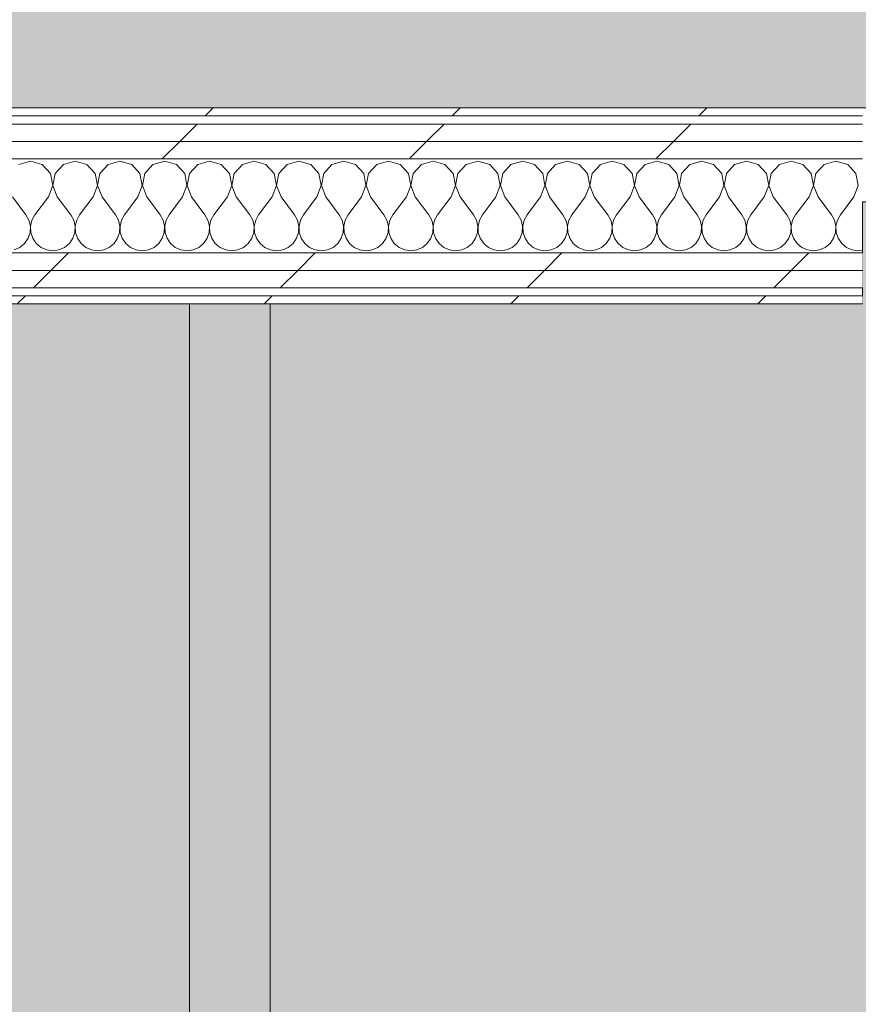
# Model space of a CAD drawing. Header units: millimetres. Extents: x -30280 to 19093, y -19247 to 4746.
# Tile 34 of 166: x -27491 to -26867, y 1033 to 1767. Entities that reach past the tile are written whole.
import ezdxf
from ezdxf.enums import TextEntityAlignment as Align

# ---------------------------------------------------------------- set-up
doc = ezdxf.new("R2010")
doc.units = ezdxf.units.MM
doc.header["$MEASUREMENT"] = 0
doc.linetypes.add('Wipeout_Contour', pattern=[1000, 0, -1000])
for name, color, linetype in [('14_PAV_Paviment existent', 7, 'Continuous'), ('Nuevo_05_AUX_Treball', 7, 'Continuous'), ('Nuevo_08_E_Envans secs', 7, 'Continuous')]:
    doc.layers.add(name, color=color, linetype=linetype)
for name, color, linetype, lineweight, true_color in [('14_PAV_Paviment existent_Pluma_Nº__197', 7, 'Continuous', 0, 0xffe68e), ('Nuevo_05_AUX_Treball_Pluma_Nº__3', 7, 'Continuous', 5, 0xa4a4a4), ('Nuevo_08_E_Envans secs_Pluma_Nº__102', 7, 'Continuous', 5, 0xcccccc), ('Nuevo_08_E_Envans secs_Pluma_Nº__171', 171, 'Continuous', 13, 0xaaaaff), ('Nuevo_08_E_Envans secs_Pluma_Nº__177', 7, 'Continuous', 15, 0xf7e046)]:
    doc.layers.add(name, color=color, linetype=linetype, lineweight=lineweight, true_color=true_color)
for name, color, linetype, lineweight in [('14_PAV_Paviment existent_Pluma_Nº__89', 7, 'Continuous', 5), ('Nuevo_08_E_Envans secs_Pluma_Nº__1', 7, 'Continuous', 5), ('Nuevo_09_EI_Mobiliari cuines_Pluma_Nº__1', 7, 'Continuous', 5), ('Nuevo_Sellos de Zona Archicad_Pluma_Nº__1', 7, 'Continuous', 5)]:
    doc.layers.add(name, color=color, linetype=linetype, lineweight=lineweight)
doc.styles.add('Estilo_Generado_1', font='txt')
doc.styles.add('Estilo_Generado_3', font='arial.ttf')
pattern_1 = [(45, (0, 0), (-183.8478, 183.8478), [195, -65]), (45, (7e-14, 183.85), (-183.8478, 183.8478), [195, -65])]

# ---------------------------------------------------------------- blocks, each defined once
blk = doc.blocks.new('Planta 1_Office-descans_1_1', base_point=(-21810.76, 369.94))
at = {"layer": 'Nuevo_05_AUX_Treball', "linetype": 'Continuous', "lineweight": 0, "true_color": 0xfee7e7}
blk.add_hatch(color=7, dxfattribs=at).paths.add_polyline_path([(-27904.85, 1554.85), (-27904.85, -1128.98), (-25366.43, -1128.98), (-25366.43, -1193.98), (-25366.43, -1208.98), (-24166.43, -1208.98), (-24166.43, -1193.98), (-24166.43, -1128.98), (-20233.93, -1128.98), (-20233.93, -1193.98), (-20233.93, -1208.98), (-19033.93, -1208.98), (-19033.93, -1193.98), (-19033.93, -1128.98), (-18136.43, -1128.98), (-18136.43, -1193.98), (-16936.43, -1193.98), (-16936.43, -1128.98), (-16136.43, -1128.98), (-16136.43, 1554.85), (-16930.05, 1554.85), (-16930.05, 1630.85), (-26863.49, 1630.85), (-26863.49, 1554.85)])
at = {"layer": 'Nuevo_05_AUX_Treball_Pluma_Nº__3', "color": 253, "linetype": 'Continuous', "lineweight": 5, "true_color": 0xa4a4a4, "flags": 128}
blk.add_lwpolyline([(-27904.85, 1554.85), (-27904.85, -1128.98), (-25366.43, -1128.98), (-25366.43, -1193.98), (-25366.43, -1208.98), (-24166.43, -1208.98), (-24166.43, -1193.98), (-24166.43, -1128.98), (-20233.93, -1128.98), (-20233.93, -1193.98), (-20233.93, -1208.98), (-19033.93, -1208.98), (-19033.93, -1193.98), (-19033.93, -1128.98), (-18136.43, -1128.98), (-18136.43, -1193.98), (-16936.43, -1193.98), (-16936.43, -1128.98), (-16136.43, -1128.98), (-16136.43, 1554.85), (-16930.05, 1554.85), (-16930.05, 1630.85), (-26863.49, 1630.85), (-26863.49, 1554.85)], close=True, dxfattribs=at)
at = {"layer": 'Nuevo_Sellos de Zona Archicad_Pluma_Nº__1', "color": 7, "lineweight": 5, "style": 'Estilo_Generado_1'}
for tag, p in [('ROOM_NAME', (-21810.76, 311.79)), ('ROOM_NUMBER', (-21810.76, 87.39)), ('ROOM_AREA', (-21810.76, -139.98))]:
    blk.add_attdef(tag, text='', height=120, dxfattribs=at).set_placement(p, align=Align.TOP_LEFT)
blk = doc.blocks.new('Planta 1_Passadís_13_1', base_point=(-984.28, 3207.9))
at = {"layer": 'Nuevo_05_AUX_Treball', "linetype": 'Continuous', "lineweight": 0, "true_color": 0xe5e5e5}
blk.add_hatch(color=254, dxfattribs=at).paths.add_polyline_path([(-28050.85, 3863.45), (-28050.85, 1700.85), (-1621.11, 1700.85), (-1681.11, -11988.98), (-1617.89, -11988.98), (-1621.23, -16948.98), (428.89, -16958.98), (428.89, -11988.98), (6178.89, -11988.98), (6178.89, -9207.42), (428.89, -9207.42), (428.89, 1700.85), (7253.89, 1641.88), (7253.89, 3863.45)])
at = {"layer": 'Nuevo_05_AUX_Treball_Pluma_Nº__3', "color": 253, "linetype": 'Continuous', "lineweight": 5, "true_color": 0xa4a4a4, "flags": 128}
blk.add_lwpolyline([(-28050.85, 3863.45), (-28050.85, 1700.85), (-1621.11, 1700.85), (-1681.11, -11988.98), (-1617.89, -11988.98), (-1621.23, -16948.98), (428.89, -16958.98), (428.89, -11988.98), (6178.89, -11988.98), (6178.89, -9207.42), (428.89, -9207.42), (428.89, 1700.85), (7253.89, 1641.88), (7253.89, 3863.45)], close=True, dxfattribs=at)
at = {"layer": 'Nuevo_Sellos de Zona Archicad_Pluma_Nº__1', "color": 7, "lineweight": 5, "style": 'Estilo_Generado_1'}
for tag, p in [('ROOM_NAME', (-984.28, 3149.75)), ('ROOM_NUMBER', (-984.28, 2925.36)), ('ROOM_AREA', (-984.28, 2697.99))]:
    blk.add_attdef(tag, text='', height=120, dxfattribs=at).set_placement(p, align=Align.TOP_LEFT)
blk = doc.blocks.new('Forjado_2_1', base_point=(5758.89, 1700.85))
at = {"layer": '14_PAV_Paviment existent_Pluma_Nº__197', "linetype": 'Continuous', "lineweight": 0, "true_color": 0x3f3923}
blk.add_hatch(color=39, dxfattribs=at).paths.add_polyline_path([(5758.89, 1700.85), (5758.89, 3863.45), (-28038.68, 3863.45), (-28050.85, 1700.85)])
at = {"layer": '14_PAV_Paviment existent_Pluma_Nº__89', "color": 7, "linetype": 'Continuous', "lineweight": 5, "flags": 128}
blk.add_lwpolyline([(5758.89, 1700.85), (-28050.85, 1700.85), (-28038.68, 3863.45), (5758.89, 3863.45)], close=True, dxfattribs=at)
blk = doc.blocks.new('*X461')
at = {"layer": 'Nuevo_08_E_Envans secs_Pluma_Nº__102', "color": 254, "linetype": 'Continuous', "lineweight": 5, "true_color": 0xcccccc}
for p, q in [((-27483.33, 1661.19), (-27492.1, 1658.7)), ((-27474.57, 1658.7), (-27483.33, 1661.19)), ((-27468.43, 1651.97), (-27474.57, 1658.7)), ((-27458.76, 1658.7), (-27464.91, 1651.97)), ((-27450, 1661.19), (-27458.76, 1658.7)), ((-27441.24, 1658.7), (-27450, 1661.19)), ((-27435.09, 1651.97), (-27441.24, 1658.7)), ((-27425.43, 1658.7), (-27431.57, 1651.97)), ((-27416.67, 1661.19), (-27425.43, 1658.7)), ((-27407.9, 1658.7), (-27416.67, 1661.19)), ((-27401.76, 1651.97), (-27407.9, 1658.7)), ((-27392.1, 1658.7), (-27398.24, 1651.97)), ((-27383.33, 1661.19), (-27392.1, 1658.7)), ((-27374.57, 1658.7), (-27383.33, 1661.19)), ((-27368.43, 1651.97), (-27374.57, 1658.7)), ((-27358.76, 1658.7), (-27364.91, 1651.97)), ((-27350, 1661.19), (-27358.76, 1658.7)), ((-27341.24, 1658.7), (-27350, 1661.19)), ((-27335.09, 1651.97), (-27341.24, 1658.7)), ((-27325.43, 1658.7), (-27331.57, 1651.97)), ((-27316.67, 1661.19), (-27325.43, 1658.7)), ((-27307.9, 1658.7), (-27316.67, 1661.19)), ((-27301.76, 1651.97), (-27307.9, 1658.7)), ((-27292.1, 1658.7), (-27298.24, 1651.97)), ((-27283.33, 1661.19), (-27292.1, 1658.7)), ((-27274.57, 1658.7), (-27283.33, 1661.19)), ((-27268.43, 1651.97), (-27274.57, 1658.7)), ((-27258.76, 1658.7), (-27264.91, 1651.97)), ((-27250, 1661.19), (-27258.76, 1658.7)), ((-27241.24, 1658.7), (-27250, 1661.19)), ((-27235.09, 1651.97), (-27241.24, 1658.7)), ((-27225.43, 1658.7), (-27231.57, 1651.97)), ((-27216.67, 1661.19), (-27225.43, 1658.7)), ((-27207.9, 1658.7), (-27216.67, 1661.19)), ((-27201.76, 1651.97), (-27207.9, 1658.7)), ((-27192.1, 1658.7), (-27198.24, 1651.97)), ((-27183.33, 1661.19), (-27192.1, 1658.7)), ((-27174.57, 1658.7), (-27183.33, 1661.19)), ((-27168.43, 1651.97), (-27174.57, 1658.7)), ((-27158.76, 1658.7), (-27164.91, 1651.97)), ((-27150, 1661.19), (-27158.76, 1658.7)), ((-27141.24, 1658.7), (-27150, 1661.19)), ((-27135.09, 1651.97), (-27141.24, 1658.7)), ((-27125.43, 1658.7), (-27131.57, 1651.97)), ((-27116.67, 1661.19), (-27125.43, 1658.7)), ((-27107.9, 1658.7), (-27116.67, 1661.19)), ((-27101.76, 1651.97), (-27107.9, 1658.7)), ((-27092.1, 1658.7), (-27098.24, 1651.97)), ((-27083.33, 1661.19), (-27092.1, 1658.7)), ((-27074.57, 1658.7), (-27083.33, 1661.19)), ((-27068.43, 1651.97), (-27074.57, 1658.7)), ((-27058.76, 1658.7), (-27064.91, 1651.97)), ((-27050, 1661.19), (-27058.76, 1658.7)), ((-27041.24, 1658.7), (-27050, 1661.19)), ((-27035.09, 1651.97), (-27041.24, 1658.7)), ((-27025.43, 1658.7), (-27031.57, 1651.97)), ((-27016.67, 1661.19), (-27025.43, 1658.7)), ((-27007.9, 1658.7), (-27016.67, 1661.19)), ((-27001.76, 1651.97), (-27007.9, 1658.7)), ((-26992.1, 1658.7), (-26998.24, 1651.97)), ((-26983.33, 1661.19), (-26992.1, 1658.7)), ((-26974.57, 1658.7), (-26983.33, 1661.19)), ((-26968.43, 1651.97), (-26974.57, 1658.7)), ((-26958.76, 1658.7), (-26964.91, 1651.97)), ((-26950, 1661.19), (-26958.76, 1658.7)), ((-26941.24, 1658.7), (-26950, 1661.19)), ((-26935.09, 1651.97), (-26941.24, 1658.7)), ((-26925.43, 1658.7), (-26931.57, 1651.97)), ((-26916.67, 1661.19), (-26925.43, 1658.7)), ((-26907.9, 1658.7), (-26916.67, 1661.19)), ((-26901.76, 1651.97), (-26907.9, 1658.7)), ((-26892.1, 1658.7), (-26898.24, 1651.97)), ((-26883.33, 1661.19), (-26892.1, 1658.7)), ((-26874.57, 1658.7), (-26883.33, 1661.19)), ((-26868.43, 1651.97), (-26874.57, 1658.7)), ((-27466.73, 1643.02), (-27468.43, 1651.97)), ((-27464.91, 1651.97), (-27466.6, 1643.02)), ((-27433.4, 1643.02), (-27435.09, 1651.97)), ((-27431.57, 1651.97), (-27433.27, 1643.02)), ((-27400.07, 1643.02), (-27401.76, 1651.97)), ((-27398.24, 1651.97), (-27399.93, 1643.02)), ((-27366.73, 1643.02), (-27368.43, 1651.97)), ((-27364.91, 1651.97), (-27366.6, 1643.02)), ((-27333.4, 1643.02), (-27335.09, 1651.97)), ((-27331.57, 1651.97), (-27333.27, 1643.02)), ((-27300.07, 1643.02), (-27301.76, 1651.97)), ((-27298.24, 1651.97), (-27299.93, 1643.02)), ((-27266.73, 1643.02), (-27268.43, 1651.97)), ((-27264.91, 1651.97), (-27266.6, 1643.02)), ((-27233.4, 1643.02), (-27235.09, 1651.97)), ((-27231.57, 1651.97), (-27233.27, 1643.02)), ((-27200.07, 1643.02), (-27201.76, 1651.97)), ((-27198.24, 1651.97), (-27199.93, 1643.02)), ((-27166.73, 1643.02), (-27168.43, 1651.97)), ((-27164.91, 1651.97), (-27166.6, 1643.02)), ((-27133.4, 1643.02), (-27135.09, 1651.97)), ((-27131.57, 1651.97), (-27133.27, 1643.02)), ((-27100.07, 1643.02), (-27101.76, 1651.97)), ((-27098.24, 1651.97), (-27099.93, 1643.02)), ((-27066.73, 1643.02), (-27068.43, 1651.97)), ((-27064.91, 1651.97), (-27066.6, 1643.02)), ((-27033.4, 1643.02), (-27035.09, 1651.97)), ((-27031.57, 1651.97), (-27033.27, 1643.02)), ((-27000.07, 1643.02), (-27001.76, 1651.97)), ((-26998.24, 1651.97), (-26999.93, 1643.02)), ((-26966.73, 1643.02), (-26968.43, 1651.97)), ((-26964.91, 1651.97), (-26966.6, 1643.02)), ((-26933.4, 1643.02), (-26935.09, 1651.97)), ((-26931.57, 1651.97), (-26933.27, 1643.02)), ((-26900.07, 1643.02), (-26901.76, 1651.97)), ((-26898.24, 1651.97), (-26899.93, 1643.02)), ((-26866.73, 1643.02), (-26868.43, 1651.97)), ((-27470, 1634.52), (-27466.73, 1643.02)), ((-27466.6, 1643.02), (-27463.33, 1634.52)), ((-27436.67, 1634.52), (-27433.4, 1643.02)), ((-27433.27, 1643.02), (-27430, 1634.52)), ((-27403.33, 1634.52), (-27400.07, 1643.02)), ((-27399.93, 1643.02), (-27396.67, 1634.52)), ((-27370, 1634.52), (-27366.73, 1643.02)), ((-27366.6, 1643.02), (-27363.33, 1634.52)), ((-27336.67, 1634.52), (-27333.4, 1643.02)), ((-27333.27, 1643.02), (-27330, 1634.52)), ((-27303.33, 1634.52), (-27300.07, 1643.02)), ((-27299.93, 1643.02), (-27296.67, 1634.52)), ((-27270, 1634.52), (-27266.73, 1643.02)), ((-27266.6, 1643.02), (-27263.33, 1634.52)), ((-27236.67, 1634.52), (-27233.4, 1643.02)), ((-27233.27, 1643.02), (-27230, 1634.52)), ((-27203.33, 1634.52), (-27200.07, 1643.02)), ((-27199.93, 1643.02), (-27196.67, 1634.52)), ((-27170, 1634.52), (-27166.73, 1643.02)), ((-27166.6, 1643.02), (-27163.33, 1634.52)), ((-27136.67, 1634.52), (-27133.4, 1643.02)), ((-27133.27, 1643.02), (-27130, 1634.52)), ((-27103.33, 1634.52), (-27100.07, 1643.02)), ((-27099.93, 1643.02), (-27096.67, 1634.52)), ((-27070, 1634.52), (-27066.73, 1643.02)), ((-27066.6, 1643.02), (-27063.33, 1634.52)), ((-27036.67, 1634.52), (-27033.4, 1643.02)), ((-27033.27, 1643.02), (-27030, 1634.52)), ((-27003.33, 1634.52), (-27000.07, 1643.02)), ((-26999.93, 1643.02), (-26996.67, 1634.52)), ((-26970, 1634.52), (-26966.73, 1643.02)), ((-26966.6, 1643.02), (-26963.33, 1634.52)), ((-26936.67, 1634.52), (-26933.4, 1643.02)), ((-26933.27, 1643.02), (-26930, 1634.52)), ((-26903.33, 1634.52), (-26900.07, 1643.02)), ((-26899.93, 1643.02), (-26896.67, 1634.52)), ((-26870, 1634.52), (-26866.73, 1643.02)), ((-27496.67, 1634.52), (-27486.67, 1621.19)), ((-27470, 1634.52), (-27480, 1621.19)), ((-27463.33, 1634.52), (-27453.33, 1621.19)), ((-27436.67, 1634.52), (-27446.67, 1621.19)), ((-27430, 1634.52), (-27420, 1621.19)), ((-27403.33, 1634.52), (-27413.33, 1621.19)), ((-27396.67, 1634.52), (-27386.67, 1621.19)), ((-27370, 1634.52), (-27380, 1621.19)), ((-27363.33, 1634.52), (-27353.33, 1621.19)), ((-27336.67, 1634.52), (-27346.67, 1621.19)), ((-27330, 1634.52), (-27320, 1621.19)), ((-27303.33, 1634.52), (-27313.33, 1621.19)), ((-27296.67, 1634.52), (-27286.67, 1621.19)), ((-27270, 1634.52), (-27280, 1621.19)), ((-27263.33, 1634.52), (-27253.33, 1621.19)), ((-27236.67, 1634.52), (-27246.67, 1621.19)), ((-27230, 1634.52), (-27220, 1621.19)), ((-27203.33, 1634.52), (-27213.33, 1621.19)), ((-27196.67, 1634.52), (-27186.67, 1621.19)), ((-27170, 1634.52), (-27180, 1621.19)), ((-27163.33, 1634.52), (-27153.33, 1621.19)), ((-27136.67, 1634.52), (-27146.67, 1621.19)), ((-27130, 1634.52), (-27120, 1621.19)), ((-27103.33, 1634.52), (-27113.33, 1621.19)), ((-27096.67, 1634.52), (-27086.67, 1621.19)), ((-27070, 1634.52), (-27080, 1621.19)), ((-27063.33, 1634.52), (-27053.33, 1621.19)), ((-27036.67, 1634.52), (-27046.67, 1621.19)), ((-27030, 1634.52), (-27020, 1621.19)), ((-27003.33, 1634.52), (-27013.33, 1621.19)), ((-26996.67, 1634.52), (-26986.67, 1621.19)), ((-26970, 1634.52), (-26980, 1621.19)), ((-26963.33, 1634.52), (-26953.33, 1621.19)), ((-26936.67, 1634.52), (-26946.67, 1621.19)), ((-26930, 1634.52), (-26920, 1621.19)), ((-26903.33, 1634.52), (-26913.33, 1621.19)), ((-26896.67, 1634.52), (-26886.67, 1621.19)), ((-26870, 1634.52), (-26880, 1621.19)), ((-27484.44, 1617.16), (-27486.67, 1621.19)), ((-27480, 1621.19), (-27482.23, 1617.16)), ((-27451.11, 1617.16), (-27453.33, 1621.19)), ((-27446.67, 1621.19), (-27448.89, 1617.16)), ((-27417.77, 1617.16), (-27420, 1621.19)), ((-27413.33, 1621.19), (-27415.56, 1617.16)), ((-27384.44, 1617.16), (-27386.67, 1621.19)), ((-27380, 1621.19), (-27382.23, 1617.16)), ((-27351.11, 1617.16), (-27353.33, 1621.19)), ((-27346.67, 1621.19), (-27348.89, 1617.16)), ((-27317.77, 1617.16), (-27320, 1621.19)), ((-27313.33, 1621.19), (-27315.56, 1617.16)), ((-27284.44, 1617.16), (-27286.67, 1621.19)), ((-27280, 1621.19), (-27282.23, 1617.16)), ((-27251.11, 1617.16), (-27253.33, 1621.19)), ((-27246.67, 1621.19), (-27248.89, 1617.16)), ((-27217.77, 1617.16), (-27220, 1621.19)), ((-27213.33, 1621.19), (-27215.56, 1617.16)), ((-27184.44, 1617.16), (-27186.67, 1621.19)), ((-27180, 1621.19), (-27182.23, 1617.16)), ((-27151.11, 1617.16), (-27153.33, 1621.19)), ((-27146.67, 1621.19), (-27148.89, 1617.16)), ((-27117.77, 1617.16), (-27120, 1621.19)), ((-27113.33, 1621.19), (-27115.56, 1617.16)), ((-27084.44, 1617.16), (-27086.67, 1621.19)), ((-27080, 1621.19), (-27082.23, 1617.16)), ((-27051.11, 1617.16), (-27053.33, 1621.19)), ((-27046.67, 1621.19), (-27048.89, 1617.16)), ((-27017.77, 1617.16), (-27020, 1621.19)), ((-27013.33, 1621.19), (-27015.56, 1617.16)), ((-26984.44, 1617.16), (-26986.67, 1621.19)), ((-26980, 1621.19), (-26982.23, 1617.16)), ((-26951.11, 1617.16), (-26953.33, 1621.19)), ((-26946.67, 1621.19), (-26948.89, 1617.16)), ((-26917.77, 1617.16), (-26920, 1621.19)), ((-26913.33, 1621.19), (-26915.56, 1617.16)), ((-26884.44, 1617.16), (-26886.67, 1621.19)), ((-26880, 1621.19), (-26882.23, 1617.16)), ((-27483.4, 1612.68), (-27484.44, 1617.16)), ((-27482.23, 1617.16), (-27483.27, 1612.68)), ((-27450.07, 1612.68), (-27451.11, 1617.16)), ((-27448.89, 1617.16), (-27449.93, 1612.68)), ((-27416.73, 1612.68), (-27417.77, 1617.16)), ((-27415.56, 1617.16), (-27416.6, 1612.68)), ((-27383.4, 1612.68), (-27384.44, 1617.16)), ((-27382.23, 1617.16), (-27383.27, 1612.68)), ((-27350.07, 1612.68), (-27351.11, 1617.16)), ((-27348.89, 1617.16), (-27349.93, 1612.68)), ((-27316.73, 1612.68), (-27317.77, 1617.16)), ((-27315.56, 1617.16), (-27316.6, 1612.68)), ((-27283.4, 1612.68), (-27284.44, 1617.16)), ((-27282.23, 1617.16), (-27283.27, 1612.68)), ((-27250.07, 1612.68), (-27251.11, 1617.16)), ((-27248.89, 1617.16), (-27249.93, 1612.68)), ((-27216.73, 1612.68), (-27217.77, 1617.16)), ((-27215.56, 1617.16), (-27216.6, 1612.68)), ((-27183.4, 1612.68), (-27184.44, 1617.16)), ((-27182.23, 1617.16), (-27183.27, 1612.68)), ((-27150.07, 1612.68), (-27151.11, 1617.16)), ((-27148.89, 1617.16), (-27149.93, 1612.68)), ((-27116.73, 1612.68), (-27117.77, 1617.16)), ((-27115.56, 1617.16), (-27116.6, 1612.68)), ((-27083.4, 1612.68), (-27084.44, 1617.16)), ((-27082.23, 1617.16), (-27083.27, 1612.68)), ((-27050.07, 1612.68), (-27051.11, 1617.16)), ((-27048.89, 1617.16), (-27049.93, 1612.68)), ((-27016.73, 1612.68), (-27017.77, 1617.16)), ((-27015.56, 1617.16), (-27016.6, 1612.68)), ((-26983.4, 1612.68), (-26984.44, 1617.16)), ((-26982.23, 1617.16), (-26983.27, 1612.68)), ((-26950.07, 1612.68), (-26951.11, 1617.16)), ((-26948.89, 1617.16), (-26949.93, 1612.68)), ((-26916.73, 1612.68), (-26917.77, 1617.16)), ((-26915.56, 1617.16), (-26916.6, 1612.68)), ((-26883.4, 1612.68), (-26884.44, 1617.16)), ((-26882.23, 1617.16), (-26883.27, 1612.68)), ((-27485.09, 1603.73), (-27483.62, 1608.09)), ((-27483.62, 1608.09), (-27483.4, 1612.68)), ((-27483.27, 1612.68), (-27483.04, 1608.09)), ((-27483.04, 1608.09), (-27481.57, 1603.73)), ((-27451.76, 1603.73), (-27450.29, 1608.09)), ((-27450.29, 1608.09), (-27450.07, 1612.68)), ((-27449.93, 1612.68), (-27449.71, 1608.09)), ((-27449.71, 1608.09), (-27448.24, 1603.73)), ((-27418.43, 1603.73), (-27416.96, 1608.09)), ((-27416.96, 1608.09), (-27416.73, 1612.68)), ((-27416.6, 1612.68), (-27416.38, 1608.09)), ((-27416.38, 1608.09), (-27414.91, 1603.73)), ((-27385.09, 1603.73), (-27383.62, 1608.09)), ((-27383.62, 1608.09), (-27383.4, 1612.68)), ((-27383.27, 1612.68), (-27383.04, 1608.09)), ((-27383.04, 1608.09), (-27381.57, 1603.73)), ((-27351.76, 1603.73), (-27350.29, 1608.09)), ((-27350.29, 1608.09), (-27350.07, 1612.68)), ((-27349.93, 1612.68), (-27349.71, 1608.09)), ((-27349.71, 1608.09), (-27348.24, 1603.73)), ((-27318.43, 1603.73), (-27316.96, 1608.09)), ((-27316.96, 1608.09), (-27316.73, 1612.68)), ((-27316.6, 1612.68), (-27316.38, 1608.09)), ((-27316.38, 1608.09), (-27314.91, 1603.73)), ((-27285.09, 1603.73), (-27283.62, 1608.09)), ((-27283.62, 1608.09), (-27283.4, 1612.68)), ((-27283.27, 1612.68), (-27283.04, 1608.09)), ((-27283.04, 1608.09), (-27281.57, 1603.73)), ((-27251.76, 1603.73), (-27250.29, 1608.09)), ((-27250.29, 1608.09), (-27250.07, 1612.68)), ((-27249.93, 1612.68), (-27249.71, 1608.09)), ((-27249.71, 1608.09), (-27248.24, 1603.73)), ((-27218.43, 1603.73), (-27216.96, 1608.09)), ((-27216.96, 1608.09), (-27216.73, 1612.68)), ((-27216.6, 1612.68), (-27216.38, 1608.09)), ((-27216.38, 1608.09), (-27214.91, 1603.73)), ((-27185.09, 1603.73), (-27183.62, 1608.09)), ((-27183.62, 1608.09), (-27183.4, 1612.68)), ((-27183.27, 1612.68), (-27183.04, 1608.09)), ((-27183.04, 1608.09), (-27181.57, 1603.73)), ((-27151.76, 1603.73), (-27150.29, 1608.09)), ((-27150.29, 1608.09), (-27150.07, 1612.68)), ((-27149.93, 1612.68), (-27149.71, 1608.09)), ((-27149.71, 1608.09), (-27148.24, 1603.73)), ((-27118.43, 1603.73), (-27116.96, 1608.09)), ((-27116.96, 1608.09), (-27116.73, 1612.68)), ((-27116.6, 1612.68), (-27116.38, 1608.09)), ((-27116.38, 1608.09), (-27114.91, 1603.73)), ((-27085.09, 1603.73), (-27083.62, 1608.09)), ((-27083.62, 1608.09), (-27083.4, 1612.68)), ((-27083.27, 1612.68), (-27083.04, 1608.09)), ((-27083.04, 1608.09), (-27081.57, 1603.73)), ((-27051.76, 1603.73), (-27050.29, 1608.09)), ((-27050.29, 1608.09), (-27050.07, 1612.68)), ((-27049.93, 1612.68), (-27049.71, 1608.09)), ((-27049.71, 1608.09), (-27048.24, 1603.73)), ((-27018.43, 1603.73), (-27016.96, 1608.09)), ((-27016.96, 1608.09), (-27016.73, 1612.68)), ((-27016.6, 1612.68), (-27016.38, 1608.09)), ((-27016.38, 1608.09), (-27014.91, 1603.73)), ((-26985.09, 1603.73), (-26983.62, 1608.09)), ((-26983.62, 1608.09), (-26983.4, 1612.68)), ((-26983.27, 1612.68), (-26983.04, 1608.09)), ((-26983.04, 1608.09), (-26981.57, 1603.73)), ((-26951.76, 1603.73), (-26950.29, 1608.09)), ((-26950.29, 1608.09), (-26950.07, 1612.68)), ((-26949.93, 1612.68), (-26949.71, 1608.09)), ((-26949.71, 1608.09), (-26948.24, 1603.73)), ((-26918.43, 1603.73), (-26916.96, 1608.09)), ((-26916.96, 1608.09), (-26916.73, 1612.68)), ((-26916.6, 1612.68), (-26916.38, 1608.09)), ((-26916.38, 1608.09), (-26914.91, 1603.73)), ((-26885.09, 1603.73), (-26883.62, 1608.09)), ((-26883.62, 1608.09), (-26883.4, 1612.68)), ((-26883.27, 1612.68), (-26883.04, 1608.09)), ((-26883.04, 1608.09), (-26881.57, 1603.73)), ((-27491.24, 1597.01), (-27487.7, 1599.94)), ((-27487.7, 1599.94), (-27485.09, 1603.73)), ((-27481.57, 1603.73), (-27478.97, 1599.94)), ((-27478.97, 1599.94), (-27475.43, 1597.01)), ((-27457.9, 1597.01), (-27454.36, 1599.94)), ((-27454.36, 1599.94), (-27451.76, 1603.73)), ((-27448.24, 1603.73), (-27445.64, 1599.94)), ((-27445.64, 1599.94), (-27442.1, 1597.01)), ((-27424.57, 1597.01), (-27421.03, 1599.94)), ((-27421.03, 1599.94), (-27418.43, 1603.73)), ((-27414.91, 1603.73), (-27412.3, 1599.94)), ((-27412.3, 1599.94), (-27408.76, 1597.01)), ((-27391.24, 1597.01), (-27387.7, 1599.94)), ((-27387.7, 1599.94), (-27385.09, 1603.73)), ((-27381.57, 1603.73), (-27378.97, 1599.94)), ((-27378.97, 1599.94), (-27375.43, 1597.01)), ((-27357.9, 1597.01), (-27354.36, 1599.94)), ((-27354.36, 1599.94), (-27351.76, 1603.73)), ((-27348.24, 1603.73), (-27345.64, 1599.94)), ((-27345.64, 1599.94), (-27342.1, 1597.01)), ((-27324.57, 1597.01), (-27321.03, 1599.94)), ((-27321.03, 1599.94), (-27318.43, 1603.73)), ((-27314.91, 1603.73), (-27312.3, 1599.94)), ((-27312.3, 1599.94), (-27308.76, 1597.01)), ((-27291.24, 1597.01), (-27287.7, 1599.94)), ((-27287.7, 1599.94), (-27285.09, 1603.73)), ((-27281.57, 1603.73), (-27278.97, 1599.94)), ((-27278.97, 1599.94), (-27275.43, 1597.01)), ((-27257.9, 1597.01), (-27254.36, 1599.94)), ((-27254.36, 1599.94), (-27251.76, 1603.73)), ((-27248.24, 1603.73), (-27245.64, 1599.94)), ((-27245.64, 1599.94), (-27242.1, 1597.01)), ((-27224.57, 1597.01), (-27221.03, 1599.94)), ((-27221.03, 1599.94), (-27218.43, 1603.73)), ((-27214.91, 1603.73), (-27212.3, 1599.94)), ((-27212.3, 1599.94), (-27208.76, 1597.01)), ((-27191.24, 1597.01), (-27187.7, 1599.94)), ((-27187.7, 1599.94), (-27185.09, 1603.73)), ((-27181.57, 1603.73), (-27178.97, 1599.94)), ((-27178.97, 1599.94), (-27175.43, 1597.01)), ((-27157.9, 1597.01), (-27154.36, 1599.94)), ((-27154.36, 1599.94), (-27151.76, 1603.73)), ((-27148.24, 1603.73), (-27145.64, 1599.94)), ((-27145.64, 1599.94), (-27142.1, 1597.01)), ((-27124.57, 1597.01), (-27121.03, 1599.94)), ((-27121.03, 1599.94), (-27118.43, 1603.73)), ((-27114.91, 1603.73), (-27112.3, 1599.94)), ((-27112.3, 1599.94), (-27108.76, 1597.01)), ((-27091.24, 1597.01), (-27087.7, 1599.94)), ((-27087.7, 1599.94), (-27085.09, 1603.73)), ((-27081.57, 1603.73), (-27078.97, 1599.94)), ((-27078.97, 1599.94), (-27075.43, 1597.01)), ((-27057.9, 1597.01), (-27054.36, 1599.94)), ((-27054.36, 1599.94), (-27051.76, 1603.73)), ((-27048.24, 1603.73), (-27045.64, 1599.94)), ((-27045.64, 1599.94), (-27042.1, 1597.01)), ((-27024.57, 1597.01), (-27021.03, 1599.94)), ((-27021.03, 1599.94), (-27018.43, 1603.73)), ((-27014.91, 1603.73), (-27012.3, 1599.94)), ((-27012.3, 1599.94), (-27008.76, 1597.01)), ((-26991.24, 1597.01), (-26987.7, 1599.94)), ((-26987.7, 1599.94), (-26985.09, 1603.73)), ((-26981.57, 1603.73), (-26978.97, 1599.94)), ((-26978.97, 1599.94), (-26975.43, 1597.01)), ((-26957.9, 1597.01), (-26954.36, 1599.94)), ((-26954.36, 1599.94), (-26951.76, 1603.73)), ((-26948.24, 1603.73), (-26945.64, 1599.94)), ((-26945.64, 1599.94), (-26942.1, 1597.01)), ((-26924.57, 1597.01), (-26921.03, 1599.94)), ((-26921.03, 1599.94), (-26918.43, 1603.73)), ((-26914.91, 1603.73), (-26912.3, 1599.94)), ((-26912.3, 1599.94), (-26908.76, 1597.01)), ((-26891.24, 1597.01), (-26887.7, 1599.94)), ((-26887.7, 1599.94), (-26885.09, 1603.73)), ((-26881.57, 1603.73), (-26878.97, 1599.94)), ((-26878.97, 1599.94), (-26875.43, 1597.01)), ((-27495.45, 1595.15), (-27491.24, 1597.01)), ((-27475.43, 1597.01), (-27471.22, 1595.15)), ((-27471.22, 1595.15), (-27466.67, 1594.52)), ((-27466.67, 1594.52), (-27462.11, 1595.15)), ((-27462.11, 1595.15), (-27457.9, 1597.01)), ((-27442.1, 1597.01), (-27437.89, 1595.15)), ((-27437.89, 1595.15), (-27433.33, 1594.52)), ((-27433.33, 1594.52), (-27428.78, 1595.15)), ((-27428.78, 1595.15), (-27424.57, 1597.01)), ((-27408.76, 1597.01), (-27404.55, 1595.15)), ((-27404.55, 1595.15), (-27400, 1594.52)), ((-27400, 1594.52), (-27395.45, 1595.15)), ((-27395.45, 1595.15), (-27391.24, 1597.01)), ((-27375.43, 1597.01), (-27371.22, 1595.15)), ((-27371.22, 1595.15), (-27366.67, 1594.52)), ((-27366.67, 1594.52), (-27362.11, 1595.15)), ((-27362.11, 1595.15), (-27357.9, 1597.01)), ((-27342.1, 1597.01), (-27337.89, 1595.15)), ((-27337.89, 1595.15), (-27333.33, 1594.52)), ((-27333.33, 1594.52), (-27328.78, 1595.15)), ((-27328.78, 1595.15), (-27324.57, 1597.01)), ((-27308.76, 1597.01), (-27304.55, 1595.15)), ((-27304.55, 1595.15), (-27300, 1594.52)), ((-27300, 1594.52), (-27295.45, 1595.15)), ((-27295.45, 1595.15), (-27291.24, 1597.01)), ((-27275.43, 1597.01), (-27271.22, 1595.15)), ((-27271.22, 1595.15), (-27266.67, 1594.52)), ((-27266.67, 1594.52), (-27262.11, 1595.15)), ((-27262.11, 1595.15), (-27257.9, 1597.01)), ((-27242.1, 1597.01), (-27237.89, 1595.15)), ((-27237.89, 1595.15), (-27233.33, 1594.52)), ((-27233.33, 1594.52), (-27228.78, 1595.15)), ((-27228.78, 1595.15), (-27224.57, 1597.01)), ((-27208.76, 1597.01), (-27204.55, 1595.15)), ((-27204.55, 1595.15), (-27200, 1594.52)), ((-27200, 1594.52), (-27195.45, 1595.15)), ((-27195.45, 1595.15), (-27191.24, 1597.01)), ((-27175.43, 1597.01), (-27171.22, 1595.15)), ((-27171.22, 1595.15), (-27166.67, 1594.52)), ((-27166.67, 1594.52), (-27162.11, 1595.15)), ((-27162.11, 1595.15), (-27157.9, 1597.01)), ((-27142.1, 1597.01), (-27137.89, 1595.15)), ((-27137.89, 1595.15), (-27133.33, 1594.52)), ((-27133.33, 1594.52), (-27128.78, 1595.15)), ((-27128.78, 1595.15), (-27124.57, 1597.01)), ((-27108.76, 1597.01), (-27104.55, 1595.15)), ((-27104.55, 1595.15), (-27100, 1594.52)), ((-27100, 1594.52), (-27095.45, 1595.15)), ((-27095.45, 1595.15), (-27091.24, 1597.01)), ((-27075.43, 1597.01), (-27071.22, 1595.15)), ((-27071.22, 1595.15), (-27066.67, 1594.52)), ((-27066.67, 1594.52), (-27062.11, 1595.15)), ((-27062.11, 1595.15), (-27057.9, 1597.01)), ((-27042.1, 1597.01), (-27037.89, 1595.15)), ((-27037.89, 1595.15), (-27033.33, 1594.52)), ((-27033.33, 1594.52), (-27028.78, 1595.15)), ((-27028.78, 1595.15), (-27024.57, 1597.01)), ((-27008.76, 1597.01), (-27004.55, 1595.15)), ((-27004.55, 1595.15), (-27000, 1594.52)), ((-27000, 1594.52), (-26995.45, 1595.15)), ((-26995.45, 1595.15), (-26991.24, 1597.01)), ((-26975.43, 1597.01), (-26971.22, 1595.15)), ((-26971.22, 1595.15), (-26966.67, 1594.52)), ((-26966.67, 1594.52), (-26962.11, 1595.15)), ((-26962.11, 1595.15), (-26957.9, 1597.01)), ((-26942.1, 1597.01), (-26937.89, 1595.15)), ((-26937.89, 1595.15), (-26933.33, 1594.52)), ((-26933.33, 1594.52), (-26928.78, 1595.15)), ((-26928.78, 1595.15), (-26924.57, 1597.01)), ((-26908.76, 1597.01), (-26904.55, 1595.15)), ((-26904.55, 1595.15), (-26900, 1594.52)), ((-26900, 1594.52), (-26895.45, 1595.15)), ((-26895.45, 1595.15), (-26891.24, 1597.01)), ((-26875.43, 1597.01), (-26871.22, 1595.15)), ((-26871.22, 1595.15), (-26866.67, 1594.52)), ((-26866.67, 1594.52), (-26863.49, 1594.96))]:
    blk.add_line(p, q, dxfattribs=at)
blk = doc.blocks.new('Muro_118_1', base_point=(-26863.49, 1700.85))
at = {"color": 254, "linetype": 'Wipeout_Contour', "lineweight": 0, "ltscale": 110026.586564}
blk.add_wipeout([(-28044.85, 1694.85), (-26863.49, 1694.85), (-26863.49, 1700.85), (-28044.85, 1700.85)], dxfattribs=at).dxf.layer = 'Nuevo_08_E_Envans secs'
at = {"color": 254, "linetype": 'Wipeout_Contour', "lineweight": 0, "ltscale": 109984.84585}
blk.add_wipeout([(-28025.85, 1675.85), (-26863.49, 1675.85), (-26863.49, 1688.85), (-28025.85, 1688.85)], dxfattribs=at).dxf.layer = 'Nuevo_08_E_Envans secs'
at = {"color": 254, "linetype": 'Wipeout_Contour', "lineweight": 0, "ltscale": 109713.857987}
blk.add_wipeout([(-27904.85, 1554.85), (-26863.49, 1554.85), (-26863.49, 1560.85), (-27904.85, 1560.85)], dxfattribs=at).dxf.layer = 'Nuevo_08_E_Envans secs'
at = {"layer": 'Nuevo_08_E_Envans secs_Pluma_Nº__171', "linetype": 'Continuous', "lineweight": 13, "true_color": 0xaaaaff}
h = blk.add_hatch(dxfattribs=at)
h.set_pattern_fill('Panellat_HPL_0001', color=161, style=0, pattern_type=2)
h.set_pattern_definition(pattern_1)
h.paths.add_polyline_path([(-28044.85, 1694.85), (-26863.49, 1694.85), (-26863.49, 1700.85), (-28044.85, 1700.85)])
h = blk.add_hatch(dxfattribs=at)
h.set_pattern_fill('Panellat_HPL_0001', color=161, style=0, pattern_type=2)
h.set_pattern_definition(pattern_1)
h.paths.add_polyline_path([(-27904.85, 1554.85), (-26863.49, 1554.85), (-26863.49, 1560.85), (-27904.85, 1560.85)])
at = {"layer": 'Nuevo_08_E_Envans secs_Pluma_Nº__177', "linetype": 'Continuous', "lineweight": 15, "true_color": 0xf7e046}
h = blk.add_hatch(dxfattribs=at)
h.set_pattern_fill('Panellat_HPL_0001', color=53, style=0, pattern_type=2)
h.set_pattern_definition(pattern_1)
h.paths.add_polyline_path([(-28025.85, 1675.85), (-26863.49, 1675.85), (-26863.49, 1688.85), (-28025.85, 1688.85)])
at = {"layer": 'Nuevo_08_E_Envans secs_Pluma_Nº__1', "color": 7, "linetype": 'Continuous', "lineweight": 5}
for p, q in [((-26863.49, 1694.85), (-28038.85, 1694.85)), ((-26863.49, 1688.85), (-28025.85, 1688.85)), ((-26863.49, 1560.85), (-27904.85, 1560.85))]:
    blk.add_line(p, q, dxfattribs=at)
at = {"layer": 'Nuevo_08_E_Envans secs_Pluma_Nº__1', "color": 7, "linetype": 'Continuous', "lineweight": 5, "flags": 128}
for points in [[(-26863.49, 1700.85), (-28044.85, 1700.85)], [(-27904.85, 1554.85), (-26863.49, 1554.85)]]:
    blk.add_lwpolyline(points, dxfattribs=at)
at = {"color": 254, "linetype": 'Wipeout_Contour', "lineweight": 0, "ltscale": 109955.721047}
blk.add_wipeout([(-28012.85, 1662.85), (-26863.49, 1662.85), (-26863.49, 1675.85), (-28012.85, 1675.85)], dxfattribs=at).dxf.layer = 'Nuevo_08_E_Envans secs'
at = {"layer": 'Nuevo_08_E_Envans secs_Pluma_Nº__177', "linetype": 'Continuous', "lineweight": 15, "true_color": 0xf7e046}
h = blk.add_hatch(dxfattribs=at)
h.set_pattern_fill('Panellat_HPL_0001', color=53, style=0, pattern_type=2)
h.set_pattern_definition(pattern_1)
h.paths.add_polyline_path([(-28012.85, 1662.85), (-26863.49, 1662.85), (-26863.49, 1675.85), (-28012.85, 1675.85)])
at = {"layer": 'Nuevo_08_E_Envans secs_Pluma_Nº__1', "color": 7, "linetype": 'Continuous', "lineweight": 5}
for p, q in [((-26863.49, 1675.85), (-28012.85, 1675.85)), ((-26863.49, 1662.85), (-27942.85, 1662.85))]:
    blk.add_line(p, q, dxfattribs=at)
at = {"layer": 'Nuevo_08_E_Envans secs', "color": 7, "lineweight": 20}
blk.add_blockref('*X461', (0, 0), dxfattribs=at)
at = {"color": 254, "linetype": 'Wipeout_Contour', "lineweight": 0, "ltscale": 109770.316213}
blk.add_wipeout([(-27929.85, 1579.85), (-26863.49, 1579.85), (-26863.49, 1592.85), (-27929.85, 1592.85)], dxfattribs=at).dxf.layer = 'Nuevo_08_E_Envans secs'
at = {"layer": 'Nuevo_08_E_Envans secs_Pluma_Nº__177', "linetype": 'Continuous', "lineweight": 15, "true_color": 0xf7e046}
h = blk.add_hatch(dxfattribs=at)
h.set_pattern_fill('Panellat_HPL_0001', color=53, style=0, pattern_type=2)
h.set_pattern_definition(pattern_1)
h.paths.add_polyline_path([(-27929.85, 1579.85), (-26863.49, 1579.85), (-26863.49, 1592.85), (-27929.85, 1592.85)])
at = {"layer": 'Nuevo_08_E_Envans secs_Pluma_Nº__1', "color": 7, "linetype": 'Continuous', "lineweight": 5}
blk.add_line((-26863.49, 1592.85), (-27929.85, 1592.85), dxfattribs=at)
at = {"color": 254, "linetype": 'Wipeout_Contour', "lineweight": 0, "ltscale": 109741.362567}
blk.add_wipeout([(-27916.85, 1566.85), (-26863.49, 1566.85), (-26863.49, 1579.85), (-27916.85, 1579.85)], dxfattribs=at).dxf.layer = 'Nuevo_08_E_Envans secs'
at = {"layer": 'Nuevo_08_E_Envans secs_Pluma_Nº__177', "linetype": 'Continuous', "lineweight": 15, "true_color": 0xf7e046}
h = blk.add_hatch(dxfattribs=at)
h.set_pattern_fill('Panellat_HPL_0001', color=53, style=0, pattern_type=2)
h.set_pattern_definition(pattern_1)
h.paths.add_polyline_path([(-27916.85, 1566.85), (-26863.49, 1566.85), (-26863.49, 1579.85), (-27916.85, 1579.85)])
at = {"layer": 'Nuevo_08_E_Envans secs_Pluma_Nº__1', "color": 7, "linetype": 'Continuous', "lineweight": 5}
for p, q in [((-26863.49, 1579.85), (-27916.85, 1579.85)), ((-26863.49, 1566.85), (-27910.85, 1566.85))]:
    blk.add_line(p, q, dxfattribs=at)
blk = doc.blocks.new('Nevera 27_2')
at = {"layer": 'Nuevo_09_EI_Mobiliari cuines_Pluma_Nº__1', "color": 7, "linetype": 'Continuous', "lineweight": 5}
blk.add_line((0, 60), (600, 60), dxfattribs=at)
at = {"layer": 'Nuevo_09_EI_Mobiliari cuines_Pluma_Nº__1', "color": 7, "linetype": 'Continuous', "lineweight": 5, "flags": 128}
blk.add_lwpolyline([(0, 0), (600, 0), (600, 600), (0, 600)], close=True, dxfattribs=at)
at = {"layer": 'Nuevo_09_EI_Mobiliari cuines_Pluma_Nº__1', "color": 7, "lineweight": 5, "style": 'Estilo_Generado_3'}
blk.add_attdef('txt', text='', height=120, dxfattribs=at).set_placement((300, 306.86), align=Align.MIDDLE_CENTER)

msp = doc.modelspace()

# ---------------------------------------------------------------- linework, layer by layer
at = {"layer": 'Nuevo_05_AUX_Treball', "color": 254, "linetype": 'Continuous', "lineweight": 0, "true_color": 0xe5e5e5, "flags": 128}
msp.add_lwpolyline([(-28050.85, 3863.45), (-28050.85, 1700.85), (-1621.11, 1700.85), (-1681.11, -11988.98), (-1617.89, -11988.98), (-1621.23, -16948.98), (428.89, -16958.98), (428.89, -11988.98), (6178.89, -11988.98), (6178.89, -9207.42), (428.89, -9207.42), (428.89, 1700.85), (7253.89, 1641.88), (7253.89, 3863.45)], close=True, dxfattribs=at)
at = {"layer": 'Nuevo_05_AUX_Treball', "color": 7, "linetype": 'Continuous', "lineweight": 0, "true_color": 0xfee7e7, "flags": 128}
msp.add_lwpolyline([(-27904.85, 1554.85), (-27904.85, -1128.98), (-25366.43, -1128.98), (-25366.43, -1193.98), (-25366.43, -1208.98), (-24166.43, -1208.98), (-24166.43, -1193.98), (-24166.43, -1128.98), (-20233.93, -1128.98), (-20233.93, -1193.98), (-20233.93, -1208.98), (-19033.93, -1208.98), (-19033.93, -1193.98), (-19033.93, -1128.98), (-18136.43, -1128.98), (-18136.43, -1193.98), (-16936.43, -1193.98), (-16936.43, -1128.98), (-16136.43, -1128.98), (-16136.43, 1554.85), (-16930.05, 1554.85), (-16930.05, 1630.85), (-26863.49, 1630.85), (-26863.49, 1554.85)], close=True, dxfattribs=at)

# ---------------------------------------------------------------- block references
at = {"layer": '14_PAV_Paviment existent', "color": 7, "linetype": 'Continuous', "lineweight": 5}
msp.add_blockref('Forjado_2_1', (5758.89, 1700.85), dxfattribs=at)
at = {"layer": 'Nuevo_05_AUX_Treball', "color": 7, "linetype": 'Continuous', "lineweight": 5}
for name, p in [('Planta 1_Passadís_13_1', (-984.28, 3207.9)), ('Planta 1_Office-descans_1_1', (-21810.76, 369.94))]:
    msp.add_blockref(name, p, dxfattribs=at)

# ---------------------------------------------------------------- next in the draw order: block references
at = {"layer": 'Nuevo_08_E_Envans secs', "color": 7, "lineweight": 20}
msp.add_blockref('Muro_118_1', (-26863.49, 1700.85), dxfattribs=at)

# ---------------------------------------------------------------- next in the draw order: block references
at = {"layer": 'Nuevo_09_EI_Mobiliari cuines_Pluma_Nº__1', "color": 7, "linetype": 'Continuous', "lineweight": 5}
ref = msp.add_blockref('Nevera 27_2', (-27304.85, 954.85), dxfattribs=dict(at, zscale=1000, rotation=90))
ref.add_attrib('txt', 'R', dxfattribs={"color": 7, "lineweight": 5, "height": 120, "rotation": 90, "style": 'Estilo_Generado_3'}).set_placement((-27604.85, 1261.71), align=Align.MIDDLE_CENTER)

doc.saveas('drawing.dxf')
